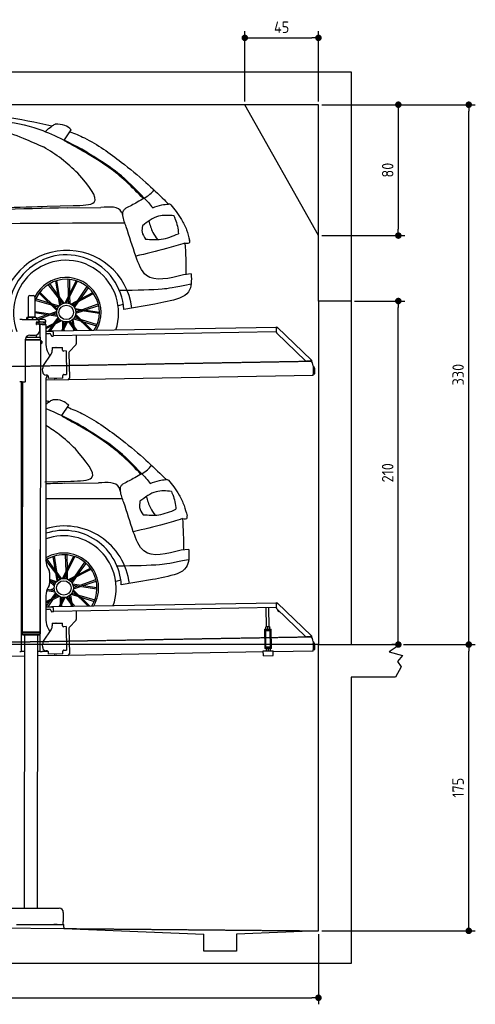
# Model space of a CAD drawing. Header units: millimetres. Extents: x 552 to 7231, y 5917 to 11936.
# Tile 5 of 5: x 4448 to 7231, y 5917 to 11936. Entities that reach past the tile are written whole.
import ezdxf

# ---------------------------------------------------------------- set-up
doc = ezdxf.new("R2010")
doc.units = ezdxf.units.MM
doc.linetypes.add('GEN3', pattern=[6.25, 5, -1.25])
doc.layers.get('0').update_dxf_attribs({"lineweight": 25})
for name, color, linetype, lineweight in [('3', 6, 'GEN3', 25), ('4', 3, 'Continuous', 25), ('5', 3, 'Continuous', 25), ('AM_5', 3, 'Continuous', 25)]:
    doc.layers.add(name, color=color, linetype=linetype, lineweight=lineweight)
doc.layers.add('Car', color=10, linetype='Continuous')
doc.styles.get("Standard").update_dxf_attribs({"font": 'ISOCP.SHX'})
doc.dimstyles.new('GEN-ISO$0', dxfattribs={"dimscale": 20, "dimtxt": 3.5, "dimasz": 2, "dimexe": 2, "dimexo": 1, "dimgap": 1.5, "dimtad": 1, "dimdec": 1, "dimlfac": 0.1, "dimdsep": 46, "dimtxsty": 'Standard', "dimblk": 'PUNKT', "dimcen": 2, "dimclrd": 256, "dimclre": 256, "dimclrt": 2, "dimadec": 0, "dimazin": 0, "dimtp": 0.1, "dimtm": 0.1, "dimtfac": 0.71, "dimtdec": 1, "dimtmove": 2, "dimatfit": 3, "dimldrblk": 'PUNKT', "dimfxl": 1, "dimtolj": 1, "dimarcsym": 0})

# ---------------------------------------------------------------- blocks, each defined once
blk = doc.blocks.new('PUNKT')
at = {"layer": '4', "color": 0, "linetype": 'ByBlock'}
blk.add_line((-0.5, 0), (-1, 0), dxfattribs=at)
at = {"layer": '4', "color": 0, "linetype": 'ByBlock', "const_width": 0.5}
blk.add_lwpolyline([(-0.25, 0, 1), (0.25, 0, 1)], format="xyb", close=True, dxfattribs=at)
blk = doc.blocks.new('*D4')
at = {"layer": '4', "lineweight": -2, "transparency": 16777216}
for p, q in [((6792.8, 8115.9), (7231, 8115.9)), ((7191, 6405.9), (7191, 8075.9)), ((6292.8, 6365.9), (7231, 6365.9))]:
    blk.add_line(p, q, dxfattribs=at)
at = {"layer": 'Defpoints', "color": 0, "transparency": 16777216}
for p in [(6772.8, 8115.9), (7191, 8115.9), (6272.8, 6365.9)]:
    blk.add_point(p, dxfattribs=at)
at = {"layer": '4', "lineweight": -2, "transparency": 16777216, "xscale": 40, "yscale": 40, "zscale": 40}
for p, rotation in [((7191, 8115.9), 90), ((7191, 6365.9), 270)]:
    blk.add_blockref('PUNKT', p, dxfattribs=dict(at, rotation=rotation))
at = {"layer": '4', "color": 2, "transparency": 16777216, "insert": (7126, 7240.9), "char_height": 70, "attachment_point": 5, "rotation": 90}
blk.add_mtext('\\A1;175', dxfattribs=at)
blk = doc.blocks.new('*D5')
at = {"layer": '4', "lineweight": -2, "transparency": 16777216}
for p, q in [((6292.8, 11415.9), (7231, 11415.9)), ((7191, 8155.9), (7191, 11375.9)), ((6792.8, 8115.9), (7231, 8115.9))]:
    blk.add_line(p, q, dxfattribs=at)
at = {"layer": '4', "lineweight": -2, "transparency": 16777216, "xscale": 40, "yscale": 40, "zscale": 40}
for p, rotation in [((7191, 11415.9), 90), ((7191, 8115.9), 270)]:
    blk.add_blockref('PUNKT', p, dxfattribs=dict(at, rotation=rotation))
at = {"layer": '4', "color": 2, "transparency": 16777216, "insert": (7126, 9765.9), "char_height": 70, "attachment_point": 5, "rotation": 90}
blk.add_mtext('\\A1;330', dxfattribs=at)
blk = doc.blocks.new('*D10')
at = {"layer": '4', "lineweight": -2, "transparency": 16777216}
for p, q in [((5822.8, 11435.9), (5822.8, 11864.6)), ((6272.8, 11435.9), (6272.8, 11864.6)), ((5862.8, 11824.6), (6232.8, 11824.6))]:
    blk.add_line(p, q, dxfattribs=at)
at = {"layer": '4', "lineweight": -2, "transparency": 16777216, "xscale": 40, "yscale": 40, "zscale": 40, "rotation": 180}
blk.add_blockref('PUNKT', (5822.8, 11824.6), dxfattribs=at)
at = {"layer": '4', "lineweight": -2, "transparency": 16777216, "xscale": 40, "yscale": 40, "zscale": 40}
blk.add_blockref('PUNKT', (6272.8, 11824.6), dxfattribs=at)
at = {"layer": '4', "color": 2, "transparency": 16777216, "insert": (6047.8, 11889.6), "char_height": 70, "attachment_point": 5}
blk.add_mtext('\\A1;45', dxfattribs=at)
blk = doc.blocks.new('*D11')
at = {"layer": '4', "lineweight": -2, "transparency": 16777216}
for p, q in [((6292.8, 11415.9), (6800.7, 11415.9)), ((6760.7, 11375.9), (6760.7, 10655.9)), ((6292.8, 10615.9), (6800.7, 10615.9))]:
    blk.add_line(p, q, dxfattribs=at)
at = {"layer": '4', "lineweight": -2, "transparency": 16777216, "xscale": 40, "yscale": 40, "zscale": 40}
for p, rotation in [((6760.7, 11415.9), 90), ((6760.7, 10615.9), 270)]:
    blk.add_blockref('PUNKT', p, dxfattribs=dict(at, rotation=rotation))
at = {"layer": '4', "color": 2, "transparency": 16777216, "insert": (6695.7, 11015.9), "char_height": 70, "attachment_point": 5, "rotation": 90}
blk.add_mtext('\\A1;80', dxfattribs=at)
blk = doc.blocks.new('*D12')
at = {"layer": '4', "lineweight": -2, "transparency": 16777216}
for p, q in [((1072.8, 6395.9), (1072.8, 5916.8)), ((6272.8, 6345.9), (6272.8, 5916.8)), ((1112.8, 5956.8), (6232.8, 5956.8))]:
    blk.add_line(p, q, dxfattribs=at)
at = {"layer": '4', "lineweight": -2, "transparency": 16777216, "xscale": 40, "yscale": 40, "zscale": 40, "rotation": 180}
blk.add_blockref('PUNKT', (1072.8, 5956.8), dxfattribs=at)
at = {"layer": '4', "lineweight": -2, "transparency": 16777216, "xscale": 40, "yscale": 40, "zscale": 40}
blk.add_blockref('PUNKT', (6272.8, 5956.8), dxfattribs=at)
at = {"layer": '4', "color": 2, "transparency": 16777216, "insert": (3672.8, 6021.8), "char_height": 70, "attachment_point": 5}
blk.add_mtext('\\A1;520', dxfattribs=at)
blk = doc.blocks.new('*D13')
at = {"layer": 'AM_5', "lineweight": -2, "transparency": 16777216}
for p, q in [((6492.8, 10215.9), (6800.7, 10215.9)), ((6760.7, 8155.9), (6760.7, 10175.9)), ((6752.8, 8115.9), (6720.7, 8115.9))]:
    blk.add_line(p, q, dxfattribs=at)
at = {"layer": 'Defpoints', "color": 0, "transparency": 16777216}
for p in [(6472.8, 10215.9), (6760.7, 10215.9), (6772.8, 8115.9)]:
    blk.add_point(p, dxfattribs=at)
at = {"layer": 'AM_5', "lineweight": -2, "transparency": 16777216, "xscale": 40, "yscale": 40, "zscale": 40}
for p, rotation in [((6760.7, 10215.9), 90), ((6760.7, 8115.9), 270)]:
    blk.add_blockref('PUNKT', p, dxfattribs=dict(at, rotation=rotation))
at = {"layer": 'AM_5', "color": 2, "linetype": 'Continuous', "transparency": 16777216, "insert": (6695.7, 9165.9), "char_height": 70, "attachment_point": 5, "rotation": 90}
blk.add_mtext('\\A1;210', dxfattribs=at)

msp = doc.modelspace()

# ---------------------------------------------------------------- linework, layer by layer
for p, q in [((872.77, 11615.9), (6472.77, 11615.9)), ((6472.77, 11615.9), (6472.77, 10215.9)), ((6272.78, 11415.9), (1072.77, 11415.9)), ((6272.78, 10615.9), (5822.78, 11415.9)), ((6272.78, 10215.9), (6272.78, 11415.9)), ((4499.57, 10239.98), (4499.57, 10119.98)), ((4509.57, 10249.98), (4529.57, 10249.98)), ((4539.57, 10239.98), (4539.57, 10119.98)), ((6472.77, 10215.9), (6272.78, 10215.9)), ((6272.78, 10215.9), (6272.78, 8115.9)), ((6472.77, 10215.9), (6472.77, 8115.9)), ((4489.65, 10112.52), (4489.65, 10102.48)), ((4492.07, 10114.98), (4491.61, 10114.71)), ((4492.52, 10114.98), (4492.07, 10114.98)), ((4510.35, 10114.98), (4492.52, 10114.98)), ((4495.39, 10112.52), (4495.39, 10102.48)), ((4499.57, 10119.98), (4539.57, 10119.98)), ((4501.57, 10114.98), (4501.57, 10119.98)), ((4537.39, 10114.98), (4510.35, 10114.98)), ((4525.31, 10112.52), (4525.31, 10102.48)), ((4547.07, 10114.98), (4537.39, 10114.98)), ((4537.57, 10114.98), (4537.57, 10119.98)), ((4547.07, 10114.98), (4547.53, 10114.71)), ((4549.48, 10112.52), (4549.48, 10102.48)), ((4463.57, 10102.48), (4447.57, 10102.48)), ((4463.57, 10102.48), (4557.57, 10102.48)), ((4548.68, 10073.98), (4548.57, 10073.98)), ((4550.57, 10073.98), (4548.68, 10073.98)), ((4550.57, 10085.98), (4548.7, 10085.98)), ((4549.57, 10076.62), (4549.57, 10083.83)), ((4550.57, 10085.98), (4551.57, 10085.98)), ((4550.57, 10085.98), (4550.57, 10073.98)), ((4551.57, 10073.98), (4550.57, 10073.98)), ((4564.57, 10085.98), (4551.57, 10085.98)), ((4552.21, 10073.98), (4551.57, 10073.98)), ((4552.21, 10086.48), (4564.57, 10086.48)), ((4564.57, 10073.98), (4552.21, 10073.98)), ((4597.57, 10102.48), (4557.57, 10102.48)), ((4564.57, 10085.98), (4565.57, 10085.98)), ((4565.57, 10073.98), (4564.57, 10073.98)), ((4567.74, 10085.98), (4565.57, 10085.98)), ((4565.57, 10073.98), (4565.57, 10085.98)), ((4565.57, 10073.98), (4567.74, 10073.98)), ((4567.57, 10092.48), (4567.57, 10089.48)), ((4567.57, 10070.98), (4567.57, 10032.48)), ((4603.4, 10085.98), (4567.74, 10085.98)), ((4603.4, 10073.98), (4567.74, 10073.98)), ((4572.57, 9993.9), (4572.57, 10072.48)), ((4584.57, 10072.48), (4572.57, 10072.48)), ((4584.57, 10072.48), (4606.57, 10072.48)), ((4592.21, 10086.48), (4604.57, 10086.48)), ((4603.4, 10085.98), (4605.57, 10085.98)), ((4605.57, 10073.98), (4603.4, 10073.98)), ((4605.57, 10073.98), (4605.57, 10085.98)), ((4607.57, 10089.48), (4607.57, 10092.48)), ((4607.57, 10071.48), (4607.57, 9949.54)), ((4651.05, 10033.01), (6015.84, 10056.83)), ((6016.97, 10058.53), (6015.58, 10057.09)), ((6017.37, 10055.35), (6015.58, 10057.09)), ((6015.96, 10050.02), (6015.84, 10056.83)), ((6016.97, 10058.53), (6018.76, 10056.79)), ((6018.87, 10053.91), (6017.37, 10055.35)), ((6018.76, 10056.79), (6020.26, 10055.34)), ((6018.87, 10053.91), (6019.25, 10054.29)), ((6019.25, 10054.29), (6020.26, 10055.34)), ((6020.26, 10055.34), (6229.47, 9853.31)), ((4486.4, 9994.03), (4574.57, 9993.89)), ((4489.57, 9994.03), (4489.57, 9998.74)), ((4508.57, 10007.48), (4542.57, 10007.48)), ((4549.57, 9993.93), (4549.59, 10008.49)), ((4574.55, 9980.63), (4574.57, 9993.89)), ((4607.57, 10032.25), (4641.05, 10032.84)), ((4641.12, 10028.84), (4607.57, 10028.25)), ((4607.57, 10017.25), (4628.81, 10017.62)), ((4638.99, 10007.8), (4639, 10006.8)), ((4641.05, 10032.84), (4651.05, 10033.01)), ((4651.12, 10029.01), (4641.12, 10028.84)), ((4644.09, 10001.89), (4649.09, 10001.97)), ((4651.19, 10025.01), (4651.05, 10033.01)), ((4651.19, 10025.01), (4651.48, 10008.02)), ((6011.36, 10026.75), (4656.57, 10003.1)), ((4791.55, 10005.46), (4792.44, 9954.61)), ((6016.12, 10025.88), (6015.73, 10048.43)), ((6193.05, 9850.95), (6019.17, 10018.86)), ((4483.57, 9725.48), (4483.57, 9982.48)), ((4483.57, 9725.48), (4483.57, 9982.48)), ((4483.57, 9980.77), (4574.55, 9980.63)), ((4483.57, 9979.03), (4571.54, 9978.9)), ((4571.54, 9978.9), (4483.57, 9979.03)), ((4574.54, 9977.16), (4483.57, 9977.3)), ((4571.54, 9978.9), (4574.55, 9980.63)), ((4571.54, 9978.9), (4574.54, 9977.16)), ((4574.51, 9956.39), (4571.79, 8191.9)), ((4572.57, 9978.31), (4572.57, 9979.49)), ((4574.51, 9956.39), (4581.51, 9956.38)), ((4574.54, 9977.16), (4574.53, 9971.39)), ((4574.53, 9971.39), (4581.53, 9971.38)), ((4581.51, 9956.38), (4581.53, 9971.38)), ((4582.51, 9957.38), (4581.51, 9956.38)), ((4582.53, 9970.38), (4581.53, 9971.38)), ((4582.53, 9970.38), (4582.51, 9957.38)), ((4645.33, 9930.9), (4708.32, 9932)), ((4645.33, 9930.9), (4645.61, 9914.9)), ((4669.82, 9931.82), (4683.81, 9932.07)), ((4708.6, 9916), (4708.32, 9932)), ((4789.63, 9947.49), (4751.18, 9907.67)), ((4593.55, 9822.05), (4639.7, 9890.48)), ((4620.96, 9899.54), (4632.43, 9879.69)), ((4645.68, 9910.66), (4645.61, 9914.9)), ((4708.6, 9916), (4708.62, 9915)), ((4713.7, 9910.09), (4714.7, 9910.1)), ((4730.7, 9910.38), (4714.7, 9910.1)), ((4730.7, 9910.38), (4733.21, 9766.4)), ((4748.37, 9900.55), (4751.09, 9744.71)), ((4732.33, 9845.4), (4732.58, 9831.4)), ((6222.72, 9848.54), (6200.17, 9848.15)), ((6228.46, 9852.26), (6228.08, 9851.87)), ((6229.58, 9850.43), (6228.08, 9851.87)), ((6229.47, 9853.31), (6228.46, 9852.26)), ((6229.47, 9853.31), (6230.97, 9851.87)), ((6231.38, 9848.69), (6229.58, 9850.43)), ((6230.97, 9851.87), (6232.77, 9850.13)), ((6231.38, 9848.69), (6232.77, 9850.13)), ((6240.01, 9820), (6240.9, 9768.72)), ((4587.92, 9781.87), (4587.57, 9801.87)), ((4616.27, 9762.36), (4608.27, 9762.22)), ((4621.35, 9757.45), (4621.61, 9742.45)), ((4711.3, 9761.02), (4711.32, 9760.02)), ((4711.6, 9744.02), (4711.32, 9760.02)), ((4717.22, 9766.13), (4716.22, 9766.11)), ((4717.22, 9766.13), (4733.21, 9766.4)), ((6241.04, 9760.72), (4741.27, 9734.54)), ((6241.04, 9760.72), (6240.9, 9768.72)), ((6242.3, 9803.18), (6242.87, 9770.81)), ((6242.87, 9770.81), (6250.86, 9770.95)), ((6250.86, 9770.95), (6250.3, 9803.32)), ((4463.57, 9722.48), (4447.57, 9722.48)), ((4463.57, 9722.48), (4447.57, 9722.48)), ((4455.57, 9719.48), (4455.57, 9722.48)), ((4455.57, 9719.48), (4455.57, 9722.48)), ((4455.57, 9719.48), (4455.57, 8097.48)), ((4464.15, 9722.48), (4461.79, 8192.07)), ((4463.57, 9722.48), (4480.57, 9722.48)), ((4463.57, 9722.48), (4480.57, 9722.48)), ((4607.57, 9739.48), (4607.57, 8629.11)), ((4741.27, 9734.54), (4607.57, 9732.21)), ((4711.6, 9744.02), (4621.61, 9742.45)), ((4673.61, 9742.86), (4659.62, 9742.62)), ((4572.57, 8072.48), (4572.57, 8696.99)), ((4620.96, 8579.11), (4627.22, 8568.28)), ((4630.57, 8555.78), (4630.57, 8489.18)), ((4627.22, 8476.68), (4620.96, 8465.85)), ((4607.57, 8415.85), (4607.57, 8264.54)), ((4651.05, 8348.01), (6015.84, 8371.83)), ((6016.97, 8373.53), (6015.58, 8372.09)), ((6017.37, 8370.35), (6015.58, 8372.09)), ((6015.96, 8365.02), (6015.84, 8371.83)), ((6016.97, 8373.53), (6018.76, 8371.79)), ((6018.87, 8368.91), (6017.37, 8370.35)), ((6018.76, 8371.79), (6020.26, 8370.34)), ((6018.87, 8368.91), (6019.25, 8369.29)), ((6019.25, 8369.29), (6020.26, 8370.34)), ((6020.26, 8370.34), (6229.47, 8168.31)), ((4607.57, 8347.25), (4641.05, 8347.84)), ((4641.12, 8343.84), (4607.57, 8343.25)), ((4607.57, 8332.25), (4628.81, 8332.62)), ((4638.99, 8322.8), (4639, 8321.8)), ((4641.05, 8347.84), (4651.05, 8348.01)), ((4651.12, 8344.01), (4641.12, 8343.84)), ((4644.09, 8316.89), (4649.09, 8316.97)), ((4651.19, 8340.01), (4651.05, 8348.01)), ((4651.19, 8340.01), (4651.48, 8323.02)), ((6011.36, 8341.75), (4656.57, 8318.1)), ((4791.55, 8320.46), (4792.44, 8269.61)), ((5955.41, 8224.06), (5953.37, 8340.74)), ((5971.41, 8224.34), (5969.37, 8341.02)), ((6016.12, 8340.88), (6015.73, 8363.43)), ((6193.05, 8165.95), (6019.17, 8333.86)), ((4645.33, 8245.9), (4708.32, 8247)), ((4645.33, 8245.9), (4645.61, 8229.9)), ((4669.82, 8246.82), (4683.81, 8247.07)), ((4708.6, 8231), (4708.32, 8247)), ((4789.63, 8262.49), (4751.18, 8222.67)), ((4461.79, 8192.07), (4461.77, 8181.07)), ((4571.79, 8191.9), (4461.79, 8192.07)), ((4461.79, 8192.07), (4571.79, 8191.9)), ((4571.79, 8191.9), (4571.77, 8180.9)), ((4593.55, 8137.05), (4639.7, 8205.48)), ((4620.96, 8214.54), (4632.43, 8194.69)), ((4645.68, 8225.66), (4645.61, 8229.9)), ((4708.6, 8231), (4708.62, 8230)), ((4713.7, 8225.09), (4714.7, 8225.1)), ((4730.7, 8225.38), (4714.7, 8225.1)), ((4730.7, 8225.38), (4733.21, 8081.4)), ((4748.37, 8215.55), (4751.09, 8059.71)), ((5943.67, 8209.05), (5948.67, 8209.14)), ((5943.67, 8209.05), (5943.81, 8201.05)), ((5948.81, 8201.14), (5943.81, 8201.05)), ((5943.81, 8201.05), (5943.95, 8193.05)), ((5943.95, 8193.05), (5945.43, 8108.06)), ((5948.67, 8209.14), (5978.66, 8209.66)), ((5948.81, 8201.14), (5978.8, 8201.66)), ((5952.1, 8101.18), (5950.36, 8201.16)), ((5952.16, 8224), (5951.42, 8223.55)), ((5951.64, 8210.69), (5951.44, 8222.48)), ((5952.42, 8209.2), (5951.66, 8209.62)), ((5974.66, 8224.39), (5952.16, 8224)), ((5963.64, 8210.9), (5963.43, 8222.69)), ((5974.66, 8224.39), (5975.41, 8223.97)), ((5974.91, 8209.59), (5975.66, 8210.04)), ((5975.64, 8211.11), (5975.43, 8222.9)), ((5979, 8101.65), (5977.25, 8201.63)), ((5978.66, 8209.66), (5983.66, 8209.75)), ((5983.8, 8201.75), (5978.8, 8201.66)), ((5983.8, 8201.75), (5983.66, 8209.75)), ((5983.94, 8193.75), (5983.8, 8201.75)), ((5985.43, 8108.76), (5983.94, 8193.75)), ((4461.77, 8181.07), (4571.77, 8180.9)), ((4468.76, 8174.06), (4461.77, 8181.07)), ((4564.76, 8173.91), (4468.76, 8174.06)), ((4476.76, 8174.04), (4474.18, 6503.98)), ((4556.76, 8173.92), (4554.18, 6503.98)), ((4564.76, 8173.91), (4571.77, 8180.9)), ((4732.33, 8160.4), (4732.58, 8146.4)), ((6222.72, 8163.54), (6200.17, 8163.15)), ((6228.46, 8167.26), (6228.08, 8166.87)), ((6229.58, 8165.43), (6228.08, 8166.87)), ((6229.47, 8168.31), (6228.46, 8167.26)), ((6229.47, 8168.31), (6230.97, 8166.87)), ((6231.38, 8163.69), (6229.58, 8165.43)), ((6230.97, 8166.87), (6232.77, 8165.13)), ((6231.38, 8163.69), (6232.77, 8165.13)), ((6240.01, 8135), (6240.9, 8083.72)), ((4447.57, 8072.48), (4455.57, 8072.48)), ((4455.57, 8097.48), (4455.57, 8072.48)), ((4463.57, 8072.48), (4455.57, 8072.48)), ((4476.6, 8072.48), (4463.57, 8072.48)), ((4572.57, 8072.48), (4556.6, 8072.48)), ((4572.57, 8072.48), (4584.57, 8072.48)), ((4621.35, 8072.48), (4584.57, 8072.48)), ((4587.92, 8096.87), (4587.57, 8116.87)), ((4616.27, 8077.36), (4608.27, 8077.22)), ((4621.35, 8072.45), (4621.61, 8057.45)), ((4711.3, 8076.02), (4711.32, 8075.02)), ((4711.6, 8059.02), (4711.32, 8075.02)), ((4717.22, 8081.13), (4716.22, 8081.11)), ((4717.22, 8081.13), (4733.21, 8081.4)), ((5936.09, 8070.4), (4741.27, 8049.54)), ((5935.97, 8077.09), (5995.96, 8078.14)), ((5936.5, 8047.1), (5935.97, 8077.09)), ((5945.43, 8108.06), (5945.57, 8100.07)), ((5945.57, 8100.07), (5950.57, 8100.15)), ((5945.57, 8100.07), (5945.71, 8092.07)), ((5950.71, 8092.15), (5945.71, 8092.07)), ((5950.57, 8100.15), (5980.57, 8100.68)), ((5950.71, 8092.15), (5980.71, 8092.68)), ((5952.1, 8101.18), (5979, 8101.65)), ((5954.46, 8092.22), (5953.72, 8091.77)), ((5953.74, 8090.7), (5953.94, 8078.91)), ((5954.72, 8077.42), (5953.96, 8077.84)), ((5957.57, 8100.28), (5957.55, 8101.28)), ((5965.73, 8090.91), (5965.94, 8079.12)), ((5973.57, 8100.55), (5973.55, 8101.55)), ((5976.96, 8092.61), (5977.71, 8092.19)), ((5977.22, 8077.81), (5977.96, 8078.26)), ((5977.73, 8091.12), (5977.94, 8079.33)), ((5980.57, 8100.68), (5985.57, 8100.76)), ((5985.71, 8092.77), (5980.71, 8092.68)), ((5985.57, 8100.76), (5985.43, 8108.76)), ((5985.71, 8092.77), (5985.57, 8100.76)), ((5996.49, 8048.15), (5995.96, 8078.14)), ((6241.04, 8075.72), (5996.08, 8071.44)), ((6241.04, 8075.72), (6240.9, 8083.72)), ((6242.3, 8118.18), (6242.87, 8085.81)), ((6242.87, 8085.81), (6250.86, 8085.95)), ((6250.86, 8085.95), (6250.3, 8118.32)), ((6272.78, 6365.9), (6272.78, 8115.9)), ((6272.78, 8115.9), (6772.77, 8115.9)), ((6772.77, 8115.9), (6704.42, 8071.14)), ((6704.42, 8071.14), (6785.37, 8049.5)), ((4476.48, 8044.92), (4146.36, 8039.16)), ((4741.27, 8049.54), (4556.56, 8046.32)), ((4711.6, 8059.02), (4621.61, 8057.45)), ((4673.61, 8057.86), (4659.62, 8057.62)), ((5936.5, 8047.1), (5996.49, 8048.15)), ((6785.37, 8049.5), (6755.25, 8012.82)), ((6755.25, 8012.82), (6778.31, 7980.37)), ((6778.31, 7980.37), (6743.82, 7915.9)), ((6743.82, 7915.9), (6472.77, 7915.9)), ((6472.77, 7915.9), (6472.77, 6165.9)), ((4149.05, 6503.98), (4689.05, 6503.98)), ((4714.05, 6478.98), (4714.05, 6423.98)), ((1072.77, 6415.9), (4717.77, 6379.89)), ((4427.55, 6403.98), (4633, 6403.98)), ((4577.44, 6403.98), (4590.5, 6403.98)), ((4590.5, 6403.98), (4600.09, 6403.98)), ((4600.09, 6403.98), (4706.55, 6403.98)), ((4633, 6403.98), (4642.59, 6403.98)), ((4642.59, 6403.98), (4655.65, 6403.98)), ((4677.44, 6403.98), (4655.65, 6403.98)), ((4706.55, 6403.98), (4716.55, 6403.98)), ((4714.05, 6403.98), (4714.05, 6423.98)), ((4716.55, 6388.98), (4716.55, 6403.98)), ((4717.77, 6388.98), (4717.77, 6379.89)), ((4717.77, 6379.89), (5572.77, 6345.81)), ((5572.77, 6240.9), (5572.77, 6345.81)), ((6272.78, 6365.9), (5772.32, 6345.81)), ((5772.32, 6345.81), (5772.77, 6240.9)), ((5772.77, 6240.9), (5572.77, 6240.9)), ((6472.77, 6165.9), (872.77, 6165.9))]:
    msp.add_line(p, q)
for centre, radius, start, end in [((4509.57, 10239.98), 10, 90, 180), ((4529.57, 10239.98), 10, 0, 90), ((4549.57, 10086.48), 1, 48.590378, 221.409622), ((4549.57, 10073.98), 1, 138.590378, 311.409622), ((4546.57, 10083.83), 3, 0, 41.409622), ((4546.57, 10076.62), 3, 318.590378, 0), ((4552.21, 10089.48), 3, 228.590378, 270), ((4552.21, 10070.98), 3, 90, 131.409622), ((4557.57, 10092.48), 10, 0, 90), ((4564.57, 10089.48), 3, 270, 0), ((4564.57, 10070.98), 3, 0, 90), ((4589.57, 10086.48), 1, 48.590378, 210), ((4589.57, 10073.98), 1, 180, 311.409622), ((4592.21, 10089.48), 3, 228.590378, 270), ((4592.21, 10070.98), 3, 90, 131.409622), ((4597.57, 10092.48), 10, 0, 90), ((4604.57, 10089.48), 3, 270, 0), ((4604.57, 10070.98), 3, 22.00087, 90), ((4606.57, 10071.48), 1, 0, 90), ((6020.73, 10048.52), 5, 129.243474, 181), ((4508.57, 9982.48), 25, 90, 180), ((4542.57, 10032.48), 25, 270, 0), ((4628.99, 10007.62), 10, 1, 91), ((4644, 10006.88), 5, 181, 271), ((4649, 10006.97), 5, 271, 327.763283), ((4656.48, 10008.1), 5, 181, 271), ((6011.28, 10031.75), 5, 271, 342.470872), ((6026.12, 10026.05), 10, 181, 226), ((4707.57, 9949.54), 100, 180, 210), ((4669.83, 9930.82), 1, 91, 151), ((4683.83, 9931.07), 1, 31, 91), ((4782.44, 9954.43), 10, 316, 1), ((4610.69, 9910.05), 35, 326, 1), ((4713.62, 9915.09), 5, 181, 271), ((4758.37, 9900.72), 10, 136, 181), ((4622.57, 9802.48), 35, 146, 181), ((4731.33, 9845.38), 1, 1, 61), ((4731.58, 9831.39), 1, 301, 1), ((6200, 9858.14), 10, 226, 271), ((6222.63, 9853.54), 5, 271, 322.756526), ((6190.01, 9819.13), 50, 1, 41.06864), ((6234.3, 9803.04), 16, 1, 68.975687), ((4607.92, 9782.22), 20, 181, 271), ((4632.57, 9739.48), 25, 120.687219, 180), ((4616.35, 9757.36), 5, 12.536959, 91), ((4716.3, 9761.11), 5, 91, 181), ((6234.3, 9803.04), 8, 1, 42.409622), ((4480.57, 9725.48), 3, 270, 0), ((4480.57, 9725.48), 3, 270, 0), ((4659.6, 9743.62), 1, 211, 271), ((4673.6, 9743.86), 1, 271, 331), ((4741.1, 9744.54), 10, 271, 1), ((4571.57, 8673.48), 2, 60, 61.103904), ((4571.57, 8651.48), 2, 297.615989, 300), ((4707.57, 8629.11), 100, 180, 210), ((4605.57, 8555.78), 25, 0, 30), ((4605.57, 8489.18), 25, 330, 0), ((4707.57, 8415.85), 100, 150, 180), ((6020.73, 8363.52), 5, 129.243474, 181), ((4628.99, 8322.62), 10, 1, 91), ((4644, 8321.88), 5, 181, 271), ((4649, 8321.97), 5, 271, 327.763283), ((4656.48, 8323.1), 5, 181, 271), ((6011.28, 8346.75), 5, 271, 342.470872), ((6026.12, 8341.05), 10, 181, 226), ((6035.08, 8329.66), 12.5, 175.968021, 276.031979), ((4707.57, 8264.54), 100, 180, 210), ((4669.83, 8245.82), 1, 91, 151), ((4683.83, 8246.07), 1, 31, 91), ((4782.44, 8269.43), 10, 316, 1), ((4571.57, 8201.48), 2, 276.684931, 300), ((4571.57, 8223.48), 2, 60, 82.158583), ((4610.69, 8225.05), 35, 326, 1), ((4713.62, 8230.09), 5, 181, 271), ((4758.37, 8215.72), 10, 136, 181), ((4622.57, 8117.48), 35, 146, 181), ((4731.33, 8160.38), 1, 1, 61), ((4731.58, 8146.39), 1, 301, 1), ((6200, 8173.14), 10, 226, 271), ((6222.63, 8168.54), 5, 271, 322.756526), ((6190.01, 8134.13), 50, 1, 41.06864), ((6234.3, 8118.04), 16, 1, 68.975687), ((4607.92, 8097.22), 20, 181, 271), ((4616.35, 8072.36), 5, 12.536959, 91), ((4716.3, 8076.11), 5, 91, 181), ((6234.3, 8118.04), 8, 1, 42.409622), ((4659.6, 8058.62), 1, 211, 271), ((4673.6, 8058.86), 1, 271, 331), ((4741.1, 8059.54), 10, 271, 1), ((4689.05, 6478.98), 25, 0, 90)]:
    msp.add_arc(centre, radius, start, end)
for points, weights in [([(4492.52, 10114.98), (4491.19, 10114.98), (4489.65, 10112.52)], [1, 1.0379548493, 1]), ([(4495.39, 10112.52), (4493.85, 10114.98), (4492.52, 10114.98)], [1, 1.0379548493, 1]), ([(4510.35, 10114.98), (4503.41, 10114.98), (4495.39, 10112.52)], [1, 1.0379548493, 1]), ([(4525.31, 10112.52), (4517.29, 10114.98), (4510.35, 10114.98)], [1, 1.0379548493, 1]), ([(4537.39, 10114.98), (4531.78, 10114.98), (4525.31, 10112.52)], [1, 1.0379548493, 1]), ([(4549.48, 10112.52), (4543.01, 10114.98), (4537.39, 10114.98)], [1, 1.0379548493, 1]), ([(4547.53, 10114.71), (4548.44, 10114.18), (4549.48, 10112.52)], [1.01682908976, 1.02536255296, 1]), ([(5951.44, 8222.48), (5951.42, 8223.55), (5951.42, 8223.55)], [1, 1.07735026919, 1.07735026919]), ([(5963.43, 8222.69), (5957.4, 8224.59), (5951.44, 8222.48)], [1, 1.15470053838, 1]), ([(5951.64, 8210.69), (5957.68, 8208.8), (5963.64, 8210.9)], [1, 1.15470053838, 1]), ([(5951.66, 8209.62), (5951.66, 8209.62), (5951.64, 8210.69)], [1.07735026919, 1.07735026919, 1]), ([(5975.43, 8222.9), (5969.4, 8224.8), (5963.43, 8222.69)], [1, 1.15470053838, 1]), ([(5963.64, 8210.9), (5969.67, 8209.01), (5975.64, 8211.11)], [1, 1.15470053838, 1]), ([(5975.41, 8223.97), (5975.41, 8223.97), (5975.43, 8222.9)], [1.07735026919, 1.07735026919, 1]), ([(5975.64, 8211.11), (5975.66, 8210.04), (5975.66, 8210.04)], [1, 1.07735026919, 1.07735026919]), ([(5953.74, 8090.7), (5953.72, 8091.77), (5953.72, 8091.77)], [1, 1.07735026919, 1.07735026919]), ([(5965.73, 8090.91), (5959.7, 8092.81), (5953.74, 8090.7)], [1, 1.15470053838, 1]), ([(5953.94, 8078.91), (5959.98, 8077.02), (5965.94, 8079.12)], [1, 1.15470053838, 1]), ([(5953.96, 8077.84), (5953.96, 8077.84), (5953.94, 8078.91)], [1.07735026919, 1.07735026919, 1]), ([(5977.73, 8091.12), (5971.7, 8093.02), (5965.73, 8090.91)], [1, 1.15470053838, 1]), ([(5965.94, 8079.12), (5971.97, 8077.23), (5977.94, 8079.33)], [1, 1.15470053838, 1]), ([(5977.71, 8092.19), (5977.71, 8092.19), (5977.73, 8091.12)], [1.07735026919, 1.07735026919, 1]), ([(5977.94, 8079.33), (5977.96, 8078.26), (5977.96, 8078.26)], [1, 1.07735026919, 1.07735026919])]:
    msp.add_rational_spline(points, weights, degree=2)
for points, knots in [([(6017.26, 10052.12), (6017.1, 10052.18), (6016.95, 10052.25), (6016.52, 10052.45), (6016.32, 10052.56), (6016.09, 10052.7), (6016.03, 10052.75), (6015.93, 10052.82), (6015.91, 10052.83), (6015.91, 10052.83)], [0.57395873, 0.57395873, 0.57395873, 0.57395873, 0.60928252, 0.60928252, 0.68457672, 0.68457672, 0.73471963, 0.73471963, 0.78828708, 0.78828708, 0.78828708, 0.78828708]), ([(6018.42, 10053.08), (6018.28, 10052.98), (6018.13, 10052.87), (6017.84, 10052.63), (6017.7, 10052.51), (6017.56, 10052.39)], [0, 0, 0, 0, 0.05619833, 0.05619833, 0.11238632, 0.11238632, 0.11238632, 0.11238632]), ([(6020.26, 10055.34), (6020.31, 10055.3), (6020.34, 10055.24), (6020.35, 10055.03), (6020.27, 10054.85), (6019.95, 10054.41), (6019.71, 10054.16), (6019.28, 10053.76), (6019.12, 10053.63), (6018.79, 10053.35), (6018.61, 10053.22), (6018.42, 10053.08)], [0, 0, 0, 0, 0.07839586, 0.07839586, 0.23254327, 0.23254327, 0.38325668, 0.38325668, 0.45586956, 0.45586956, 0.5284931, 0.5284931, 0.5284931, 0.5284931]), ([(6018.98, 10053.51), (6019, 10053.58), (6019.01, 10053.65), (6018.98, 10053.75), (6018.97, 10053.78), (6018.93, 10053.85), (6018.9, 10053.88), (6018.87, 10053.91)], [0.17010098, 0.17010098, 0.17010098, 0.17010098, 0.21908376, 0.21908376, 0.24434238, 0.24434238, 0.27026411, 0.27026411, 0.27026411, 0.27026411]), ([(4574.53, 9971.39), (4574.53, 9971.39), (4574.5, 9971.21), (4574.41, 9970.44), (4574.34, 9969.86), (4574.21, 9968.53), (4574.14, 9967.69), (4574.04, 9965.84), (4574.01, 9964.84), (4574.01, 9963.9)], [3.3947259, 3.3947259, 3.3947259, 3.3947259, 3.6776181, 3.6776181, 3.9605102, 3.9605102, 4.2434057, 4.2434057, 4.5263012, 4.5263012, 4.5263012, 4.5263012]), ([(4574.01, 9963.9), (4574.01, 9962.95), (4574.03, 9961.95), (4574.12, 9960.1), (4574.19, 9959.26), (4574.32, 9957.93), (4574.39, 9957.35), (4574.48, 9956.58), (4574.51, 9956.39), (4574.51, 9956.39)], [0, 0, 0, 0, 0.2828955, 0.2828955, 0.565791, 0.565791, 0.8486832, 0.8486832, 1.1315753, 1.1315753, 1.1315753, 1.1315753]), ([(6226.61, 9850.51), (6226.73, 9850.66), (6226.85, 9850.8), (6227.07, 9851.1), (6227.17, 9851.24), (6227.27, 9851.39)], [0, 0, 0, 0, 0.05592576, 0.05592576, 0.11186183, 0.11186183, 0.11186183, 0.11186183]), ([(6227.27, 9851.39), (6227.41, 9851.6), (6227.55, 9851.79), (6227.96, 9852.33), (6228.22, 9852.63), (6228.7, 9853.1), (6228.9, 9853.26), (6229.16, 9853.37), (6229.23, 9853.39), (6229.37, 9853.38), (6229.42, 9853.36), (6229.47, 9853.31)], [0, 0, 0, 0, 0.07658948, 0.07658948, 0.22699607, 0.22699607, 0.37633525, 0.37633525, 0.45078586, 0.45078586, 0.52533064, 0.52533064, 0.52533064, 0.52533064]), ([(6228.08, 9851.87), (6228.04, 9851.92), (6227.99, 9851.95), (6227.86, 9852), (6227.77, 9852), (6227.68, 9851.97)], [0, 0, 0, 0, 0.03951922, 0.03951922, 0.10139952, 0.10139952, 0.10139952, 0.10139952]), ([(6017.26, 8367.12), (6017.1, 8367.18), (6016.95, 8367.25), (6016.52, 8367.45), (6016.32, 8367.56), (6016.09, 8367.7), (6016.03, 8367.75), (6015.93, 8367.82), (6015.91, 8367.83), (6015.91, 8367.83)], [0.57395873, 0.57395873, 0.57395873, 0.57395873, 0.60928252, 0.60928252, 0.68457672, 0.68457672, 0.73471963, 0.73471963, 0.78828708, 0.78828708, 0.78828708, 0.78828708]), ([(6018.42, 8368.08), (6018.28, 8367.98), (6018.13, 8367.87), (6017.84, 8367.63), (6017.7, 8367.51), (6017.56, 8367.39)], [0, 0, 0, 0, 0.05619833, 0.05619833, 0.11238632, 0.11238632, 0.11238632, 0.11238632]), ([(6020.26, 8370.34), (6020.31, 8370.3), (6020.34, 8370.24), (6020.35, 8370.03), (6020.27, 8369.85), (6019.95, 8369.41), (6019.71, 8369.16), (6019.28, 8368.76), (6019.12, 8368.63), (6018.79, 8368.35), (6018.61, 8368.22), (6018.42, 8368.08)], [0, 0, 0, 0, 0.07839586, 0.07839586, 0.23254327, 0.23254327, 0.38325668, 0.38325668, 0.45586956, 0.45586956, 0.5284931, 0.5284931, 0.5284931, 0.5284931]), ([(6018.98, 8368.51), (6019, 8368.58), (6019.01, 8368.65), (6018.98, 8368.75), (6018.97, 8368.78), (6018.93, 8368.85), (6018.9, 8368.88), (6018.87, 8368.91)], [0.17010098, 0.17010098, 0.17010098, 0.17010098, 0.21908376, 0.21908376, 0.24434238, 0.24434238, 0.27026411, 0.27026411, 0.27026411, 0.27026411]), ([(6226.61, 8165.51), (6226.73, 8165.66), (6226.85, 8165.8), (6227.07, 8166.1), (6227.17, 8166.24), (6227.27, 8166.39)], [0, 0, 0, 0, 0.05592576, 0.05592576, 0.11186183, 0.11186183, 0.11186183, 0.11186183]), ([(6227.27, 8166.39), (6227.41, 8166.6), (6227.55, 8166.79), (6227.96, 8167.33), (6228.22, 8167.63), (6228.7, 8168.1), (6228.9, 8168.26), (6229.16, 8168.37), (6229.23, 8168.39), (6229.37, 8168.38), (6229.42, 8168.36), (6229.47, 8168.31)], [0, 0, 0, 0, 0.07658948, 0.07658948, 0.22699607, 0.22699607, 0.37633525, 0.37633525, 0.45078586, 0.45078586, 0.52533064, 0.52533064, 0.52533064, 0.52533064]), ([(6228.08, 8166.87), (6228.04, 8166.92), (6227.99, 8166.95), (6227.86, 8167), (6227.77, 8167), (6227.68, 8166.97)], [0, 0, 0, 0, 0.03951922, 0.03951922, 0.10139952, 0.10139952, 0.10139952, 0.10139952])]:
    msp.add_open_spline(points, degree=3, knots=knots)
for points in [[(4621.35, 9757.45), (4621.35, 9757.78), (4621.31, 9758.11), (4621.23, 9758.45)], [(4621.35, 8072.45), (4621.35, 8072.78), (4621.31, 8073.11), (4621.23, 8073.45)]]:
    msp.add_open_spline(points, degree=3)
at = {"layer": '3'}
for p, q in [((1175.28, 9760.3), (6230.45, 9848.53)), ((1175.28, 8075.31), (6230.44, 8163.55)), ((4717.77, 6379.89), (6272.78, 6365.9))]:
    msp.add_line(p, q, dxfattribs=at)
at = {"layer": '5'}
msp.add_line((6272.78, 8115.9), (872.77, 8115.9), dxfattribs=at)
at = {"layer": 'Car'}
for p, q in [((4720.52, 11200.44), (4762.47, 11262.92)), ((4615.91, 10794.88), (4774.98, 10799.29)), ((4737.43, 10785.88), (4943.44, 10788.48)), ((5495.57, 10381.68), (5448.69, 10376.52)), ((4684.44, 10235.3), (4621.86, 10316.53)), ((4681.42, 10253.67), (4630.7, 10321.93)), ((4692.04, 10189.12), (4667.47, 10338.5)), ((4698.43, 10194.28), (4674.53, 10340.73)), ((4724.85, 10204.4), (4792.78, 10339.7)), ((4733.06, 10204.83), (4799.8, 10337.35)), ((4745.85, 10246.23), (4742.96, 10348.73)), ((4754.2, 10262.87), (4753.29, 10347.91)), ((4801.96, 10218.98), (4859.87, 10303.6)), ((4818.49, 10227.53), (4867.74, 10296.86)), ((4674.48, 10157.47), (4566.79, 10263.88)), ((4676.61, 10165.4), (4571.2, 10269.83)), ((4718.82, 10203.34), (4690.79, 10241.06)), ((4754.88, 10200.17), (4754.37, 10247.15)), ((4760.38, 10197.48), (4894.86, 10267.01)), ((4767.27, 10193), (4899.16, 10260.98)), ((4641.18, 10190.36), (4542.81, 10219.29)), ((4627.94, 10203.45), (4546.78, 10228.86)), ((4687.78, 10184.72), (4642.94, 10198.75)), ((4682.81, 10178.12), (4655.73, 10186.09)), ((4710.93, 10200.93), (4693.69, 10223.29)), ((4747.07, 10202.85), (4746.28, 10231.08)), ((4777.45, 10183.17), (4793.39, 10206.47)), ((4782.19, 10176.41), (4809.39, 10214.71)), ((4831.33, 10163.95), (4927.92, 10198.37)), ((4849.73, 10161.15), (4930.33, 10188.3)), ((5080.24, 10194.83), (5048.88, 10186.75)), ((5274.01, 10197), (5083.12, 10164.72)), ((4675.93, 10129.21), (4539.57, 10150.15)), ((4678.87, 10121.54), (4539.57, 10142.75)), ((4614.2, 10131.39), (4549.48, 10109.59)), ((4632.6, 10128.58), (4559.35, 10102.48)), ((4673.62, 10151.4), (4629.09, 10136.4)), ((4673.48, 10143.15), (4646.88, 10133.67)), ((4681.74, 10116.13), (4654.54, 10077.82)), ((4781.11, 10114.41), (4808.2, 10106.45)), ((4785.06, 10171), (4934.72, 10148.2)), ((4787.32, 10127.13), (4878.33, 10036.98)), ((4788, 10163.32), (4934.66, 10140.8)), ((4789.45, 10135.07), (4888.54, 10037.16)), ((4790.31, 10141.13), (4834.84, 10156.13)), ((4790.45, 10149.39), (4817.05, 10158.86)), ((4696.66, 10099.53), (4607.57, 10053.61)), ((4703.55, 10095.05), (4607.57, 10045.43)), ((4645.44, 10065.01), (4622.36, 10032.51)), ((4661.97, 10073.56), (4634.02, 10032.71)), ((4686.48, 10109.37), (4670.53, 10086.07)), ((4730.87, 10087.71), (4703.79, 10033.93)), ((4709.05, 10092.37), (4709.56, 10045.38)), ((4739.08, 10088.13), (4711.94, 10034.07)), ((4716.86, 10089.68), (4717.65, 10061.45)), ((4745.11, 10089.19), (4773.14, 10051.48)), ((4753, 10091.61), (4770.24, 10069.24)), ((4765.5, 10098.25), (4775.79, 10035.19)), ((4771.89, 10103.42), (4783.09, 10035.32)), ((4776.15, 10107.82), (4820.99, 10093.78)), ((4779.49, 10057.23), (4796.2, 10035.54)), ((4822.75, 10102.17), (4921.12, 10073.24)), ((4835.99, 10089.08), (4917.15, 10063.68)), ((4718.08, 10046.3), (4718.42, 10034.19)), ((4782.51, 10038.86), (4785.12, 10035.35)), ((4705.61, 9516.02), (4747.56, 9578.5)), ((4601, 9110.46), (4760.07, 9114.87)), ((4722.52, 9101.46), (4928.53, 9104.05)), ((5480.66, 8697.26), (5433.78, 8692.1)), ((4669.53, 8550.88), (4607.57, 8631.3)), ((4666.51, 8569.25), (4615.95, 8637.29)), ((4677.13, 8504.7), (4652.6, 8653.83)), ((4683.52, 8509.86), (4659.65, 8656.1)), ((4709.94, 8519.98), (4777.87, 8655.28)), ((4718.14, 8520.41), (4784.89, 8652.93)), ((4730.94, 8561.81), (4728.05, 8664.31)), ((4739.29, 8578.45), (4738.38, 8663.49)), ((4787.04, 8534.56), (4844.96, 8619.18)), ((4803.58, 8543.11), (4852.66, 8612.21)), ((4703.91, 8518.92), (4675.88, 8556.64)), ((4732.16, 8518.43), (4731.37, 8546.66)), ((4739.97, 8515.75), (4739.46, 8562.73)), ((4745.47, 8513.06), (4879.71, 8582.47)), ((4752.36, 8508.58), (4884.06, 8576.47)), ((4672.87, 8500.29), (4630.57, 8513.54)), ((4661.7, 8480.98), (4630.57, 8511.82)), ((4659.56, 8473.04), (4630.57, 8501.7)), ((4667.9, 8493.7), (4640.82, 8501.67)), ((4696.01, 8516.51), (4678.78, 8538.87)), ((4762.54, 8498.75), (4778.48, 8522.05)), ((4767.27, 8491.98), (4794.48, 8530.29)), ((4770.15, 8486.58), (4919.54, 8463.82)), ((4816.42, 8479.53), (4913.01, 8513.95)), ((4834.82, 8476.73), (4915.15, 8503.79)), ((5065.33, 8510.41), (5033.97, 8502.33)), ((5259.1, 8512.58), (5068.21, 8480.3)), ((4617.69, 8444.16), (4614.84, 8443.15)), ((4663.96, 8437.11), (4615.24, 8444.53)), ((4661.02, 8444.79), (4617.11, 8451.53)), ((4658.57, 8458.73), (4631.97, 8449.25)), ((4666.83, 8431.71), (4639.62, 8393.4)), ((4766.2, 8429.99), (4793.29, 8422.03)), ((4772.41, 8442.71), (4864.25, 8351.73)), ((4773.08, 8478.9), (4919.55, 8456.41)), ((4774.54, 8450.65), (4874.46, 8351.91)), ((4775.4, 8456.71), (4819.93, 8471.71)), ((4775.54, 8464.96), (4802.14, 8474.44)), ((4681.75, 8415.11), (4607.57, 8376.87)), ((4688.64, 8410.63), (4607.57, 8368.71)), ((4630.52, 8380.58), (4607.57, 8348.26)), ((4647.06, 8389.13), (4618.53, 8347.44)), ((4671.57, 8424.94), (4655.62, 8401.64)), ((4715.96, 8403.29), (4688.45, 8348.66)), ((4694.14, 8407.94), (4694.65, 8360.96)), ((4724.17, 8403.71), (4696.6, 8348.81)), ((4701.95, 8405.26), (4702.74, 8377.03)), ((4730.2, 8404.77), (4758.22, 8367.05)), ((4738.09, 8407.18), (4755.33, 8384.82)), ((4750.59, 8413.83), (4761.02, 8349.93)), ((4756.98, 8418.99), (4768.32, 8350.06)), ((4761.24, 8423.4), (4806.08, 8409.36)), ((4764.58, 8372.81), (4781.92, 8350.3)), ((4807.83, 8417.75), (4906.21, 8388.82)), ((4821.08, 8404.66), (4901.97, 8379.34)), ((4703.17, 8361.88), (4703.53, 8348.93)), ((4767.6, 8354.44), (4770.82, 8350.1))]:
    msp.add_line(p, q, dxfattribs=at)
for centre, radius in [((4731.96, 10146.27), 58.57), ((4731.96, 10146.27), 58.57), ((4731.96, 10146.27), 44.33), ((4717.05, 8461.85), 58.57), ((4717.05, 8461.85), 58.57), ((4717.05, 8461.85), 44.33)]:
    msp.add_circle(centre, radius, dxfattribs=at)
for centre, radius, start, end in [((4735.89, 10125.46), 399.59, 6.845904, 179.270335), ((4731.96, 10146.27), 351.64, 3.008446, 199.542598), ((4730.49, 10143.71), 321.28, 341.111881, 200.888119), ((4731, 10146.25), 213.75, 329.454021, 153.62832), ((4731.96, 10146.27), 202.76, 327.529549, 161.599671), ((4720.98, 8441.04), 399.59, 6.845904, 106.488034), ((4717.05, 8461.85), 351.64, 3.008446, 108.141045), ((4715.58, 8459.29), 321.28, 340.952754, 109.646155), ((4716.09, 8461.83), 213.75, 329.189866, 120.510329), ((4717.05, 8461.85), 202.76, 327.244992, 122.681728)]:
    msp.add_arc(centre, radius, start, end, dxfattribs=at)
for points in [[(3685.18, 11306.49), (4049.35, 11325.37), (4533.83, 11276.71), (4815.88, 11150.9)], [(4082.61, 11289.03), (4310.13, 11264.93), (4468.15, 11211.26), (4593.03, 11157.81)], [(4604.8, 11252.41), (4642.87, 11284.75), (4664.46, 11297.06)], [(4762.47, 11262.92), (4723.66, 11289.02), (4664.46, 11297.06)], [(4729.93, 11190), (4722.12, 11195.64), (4720.52, 11200.44)], [(4802.98, 10996.39), (4703.03, 11084.43), (4593.03, 11157.81)], [(5202.93, 10841.69), (5097.14, 10947), (4993, 11031.14), (4829.45, 11134.8), (4729.93, 11190)], [(5207.94, 10844.73), (5047.8, 10997.66), (4899.66, 11098.66), (4815.88, 11150.9)], [(4774.98, 10799.29), (4901.96, 10819.79), (4802.98, 10996.39)], [(5207.94, 10844.73), (5243.4, 10868.42), (5268.23, 10895.44)], [(5207.94, 10844.73), (5165.33, 10819.45), (5095.01, 10782.61)], [(5207.94, 10844.73), (5233.53, 10818.23), (5260.25, 10785.4)], [(4737.43, 10785.88), (3043.78, 10737.6)], [(5078.63, 10734.55), (5070.2, 10759.7), (4943.44, 10788.48)], [(5098.66, 10669.11), (5078.07, 10739.15), (5082.22, 10770.15), (5095.01, 10782.61)], [(5260.25, 10785.4), (5315.54, 10803.54), (5356.04, 10808.63)], [(5356.52, 10808.07), (5363.69, 10809.65), (5370.93, 10804.66)], [(5370.93, 10804.66), (5403.64, 10763.52)], [(5390.47, 10736.59), (5296, 10734.39), (5197.28, 10675.91)], [(5403.64, 10763.52), (5435.8, 10714.31), (5467.41, 10650.3)], [(2379.1, 10609.31), (3813.51, 10679.97), (5089.25, 10693.45)], [(5156.2, 10489.62), (5098.66, 10669.11)], [(5197.28, 10675.91), (5195.34, 10637.61), (5216.2, 10594.15)], [(5236.03, 10705.88), (5261.43, 10635.3), (5289.37, 10591.24)], [(5216.2, 10594.15), (5312, 10593.3), (5417.02, 10627.22)], [(5467.41, 10650.3), (5485.26, 10587.18)], [(5457.27, 10570), (5345.13, 10536.49), (5156.2, 10489.62)], [(5457.27, 10570), (5486.17, 10575.76), (5484.79, 10587.74)], [(5448.69, 10376.52), (5221.6, 10372.4), (5156.2, 10489.62)], [(5495.57, 10381.68), (5479.76, 10272.6), (5348.37, 10212.92), (5274.01, 10197)], [(4747.56, 9578.5), (4708.75, 9604.6), (4649.55, 9612.64)], [(4715.02, 9505.58), (4707.2, 9511.22), (4705.61, 9516.02)], [(5188.02, 9157.27), (5082.23, 9262.58), (4978.08, 9346.72), (4814.54, 9450.38), (4715.02, 9505.58)], [(5193.03, 9160.31), (5032.89, 9313.24), (4884.75, 9414.24), (4800.97, 9466.48)], [(4760.07, 9114.87), (4887.05, 9135.37), (4788.07, 9311.97)], [(5193.03, 9160.31), (5228.49, 9184), (5253.32, 9211.02)], [(5193.03, 9160.31), (5150.41, 9135.03), (5080.1, 9098.19)], [(5193.03, 9160.31), (5218.62, 9133.81), (5245.34, 9100.98)], [(5063.72, 9050.13), (5055.29, 9075.27), (4928.53, 9104.05)], [(5083.74, 8984.69), (5063.15, 9054.73), (5067.31, 9085.73), (5080.1, 9098.19)], [(5245.34, 9100.98), (5300.63, 9119.12), (5341.13, 9124.2)], [(5341.61, 9123.65), (5348.78, 9125.23), (5356.02, 9120.24)], [(5356.02, 9120.24), (5388.73, 9079.1)], [(5375.56, 9052.17), (5281.09, 9049.97), (5182.37, 8991.49)], [(5388.73, 9079.1), (5420.89, 9029.89), (5452.49, 8965.87)], [(5141.29, 8805.2), (5083.74, 8984.69)], [(5182.37, 8991.49), (5180.42, 8953.19), (5201.29, 8909.72)], [(5221.12, 9021.46), (5246.52, 8950.88), (5274.46, 8906.82)], [(5201.29, 8909.72), (5297.09, 8908.88), (5402.11, 8942.8)], [(5452.49, 8965.87), (5470.35, 8902.76)], [(5442.36, 8885.58), (5330.22, 8852.07), (5141.29, 8805.2)], [(5442.36, 8885.58), (5471.26, 8891.34), (5469.88, 8903.32)], [(5433.78, 8692.1), (5206.69, 8687.98), (5141.29, 8805.2)], [(5480.66, 8697.26), (5464.85, 8588.18), (5333.45, 8528.5), (5259.1, 8512.58)]]:
    msp.add_spline(points, degree=3, dxfattribs=at)
for points, knots in [([(3717.95, 11334.6), (3930, 11351.4), (4242.6, 11376.18), (4546.78, 11308.55), (4644.53, 11285.82)], [0, 0, 0, 0, 632.3306267, 932.1524621, 932.1524621, 932.1524621, 932.1524621]), ([(4754.46, 11250.99), (4784.47, 11239.58), (4897.01, 11192.02), (5049.89, 11081.57), (5211.06, 10951.86), (5294.94, 10869.93), (5332.29, 10833.44)], [81.2894303, 81.2894303, 81.2894303, 81.2894303, 177.4785988, 447.0522819, 641.9952598, 798.5320511, 798.5320511, 798.5320511, 798.5320511]), ([(5388.85, 10736.72), (5394.6, 10723.75), (5408.13, 10691.75), (5414.92, 10658.19), (5417.02, 10627.22)], [110.7634523, 110.7634523, 110.7634523, 110.7634523, 121.9775177, 218.1425764, 218.1425764, 218.1425764, 218.1425764]), ([(5494.65, 10318.65), (5384.19, 10296.32), (5319.04, 10284.62), (5164.59, 10280.59), (5057.34, 10279.62)], [0, 0, 0, 0, 214.6541479, 534.9509806, 534.9509806, 534.9509806, 534.9509806]), ([(4607.57, 9584.5), (4614.05, 9590.23), (4627.21, 9600.8), (4642.21, 9608.75), (4649.55, 9612.64)], [24.0563287, 24.0563287, 24.0563287, 24.0563287, 49.9528108, 74.807512, 74.807512, 74.807512, 74.807512]), ([(4739.55, 9566.57), (4769.56, 9555.16), (4882.1, 9507.6), (5034.97, 9397.15), (5196.15, 9267.44), (5280.03, 9185.51), (5317.38, 9149.02)], [81.2894303, 81.2894303, 81.2894303, 81.2894303, 177.4785988, 447.0522819, 641.9952598, 798.5320511, 798.5320511, 798.5320511, 798.5320511]), ([(4788.07, 9311.97), (4755.66, 9342.5), (4699.5, 9395.39), (4635.16, 9437.65), (4607.57, 9455.03)], [0, 0, 0, 0, 133.1921385, 230.8138019, 230.8138019, 230.8138019, 230.8138019]), ([(5373.94, 9052.3), (5379.69, 9039.33), (5393.22, 9007.33), (5400.01, 8973.77), (5402.11, 8942.8)], [110.7634523, 110.7634523, 110.7634523, 110.7634523, 121.9775177, 218.1425764, 218.1425764, 218.1425764, 218.1425764]), ([(5479.74, 8634.22), (5369.27, 8611.9), (5304.13, 8600.2), (5149.68, 8596.17), (5042.43, 8595.2)], [0, 0, 0, 0, 214.6541479, 534.9509806, 534.9509806, 534.9509806, 534.9509806])]:
    msp.add_open_spline(points, degree=3, knots=knots, dxfattribs=at)
for points in [[(3047.58, 10750.97), (3680.7, 10768.69), (4313.83, 10786.42), (4615.91, 10794.88)], [(5332.29, 10833.44), (5340.43, 10825.01), (5348.57, 10816.58), (5356.52, 10808.07)], [(5457.27, 10570), (5460.54, 10508.11), (5463.62, 10442.47), (5462.35, 10376.76)], [(4607.57, 9606.5), (4614.92, 9604.81), (4622.27, 9603.11), (4629.61, 9601.4)], [(4607.57, 9559.85), (4673.21, 9532.57), (4737.09, 9499.52), (4800.97, 9466.48)], [(5317.38, 9149.02), (5325.52, 9140.59), (5333.66, 9132.16), (5341.61, 9123.65)], [(4722.52, 9101.46), (4684.2, 9100.36), (4645.88, 9099.27), (4607.57, 9098.18)], [(4607.57, 9007.77), (4763.15, 9008.57), (4918.74, 9008.8), (5074.34, 9009.03)], [(5442.36, 8885.58), (5445.63, 8823.69), (5448.71, 8758.05), (5447.44, 8692.33)]]:
    msp.add_open_spline(points, degree=3, dxfattribs=at)

# ---------------------------------------------------------------- dimensions: what is measured, and where the dimension line sits
at = {"layer": '4'}
for base, p1, p2, angle, picture, middle in [((6272.78, 11824.58), (5822.78, 11415.9), (6272.78, 11415.9), 0, '*D10', (6047.78, 11889.58)), ((7190.95, 11415.9), (6772.77, 8115.9), (6272.78, 11415.9), 90, '*D5', (7125.95, 9765.9)), ((6760.72, 10615.9), (6272.78, 11415.9), (6272.78, 10615.9), 90, '*D11', (6695.72, 11015.9)), ((7190.95, 8115.9), (6272.78, 6365.9), (6772.77, 8115.9), 90, '*D4', (7125.95, 7240.9)), ((6272.78, 5956.81), (1072.77, 6415.9), (6272.78, 6365.9), 0, '*D12', (3672.78, 6021.81))]:
    dim = msp.add_linear_dim(base=base, p1=p1, p2=p2, angle=angle, dimstyle='GEN-ISO$0', dxfattribs=at)
    dim.commit()
    dim.dimension.update_dxf_attribs({"geometry": picture, "text_midpoint": middle})
at = {"layer": 'AM_5'}
dim = msp.add_linear_dim(base=(6760.72, 10215.9), p1=(6772.77, 8115.9), p2=(6472.77, 10215.9), angle=90, dimstyle='GEN-ISO$0', dxfattribs=at)
dim.commit()
dim.dimension.update_dxf_attribs({"geometry": '*D13', "text_midpoint": (6695.72, 9165.9)})

doc.saveas('drawing.dxf')
